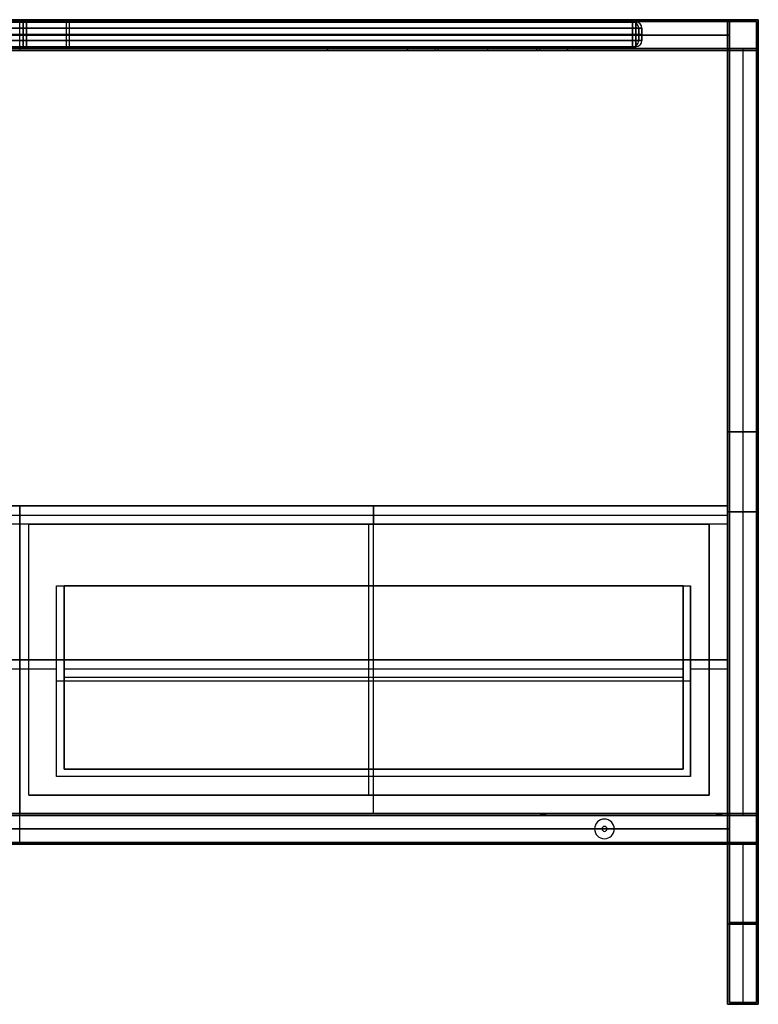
# Model space of a CAD drawing. Header units: millimetres. Extents: x -880 to 320, y -337 to 463.
# Tile 2 of 2: x -280 to 320, y -337 to 463. Entities that reach past the tile are written whole.
import ezdxf

# ---------------------------------------------------------------- set-up
doc = ezdxf.new("R2010")
doc.units = ezdxf.units.MM
doc.header["$MEASUREMENT"] = 0
doc.layers.add('Predefinito', color=7, linetype='Continuous', true_color=0x000000)

# ---------------------------------------------------------------- blocks, each defined once
blk = doc.blocks.new('PIANO MISURA 1000X495 2f')
at = {"layer": 'Predefinito'}
for p, q in [((-495, 20), (-35, 20)), ((-35, 0), (-35, 20)), ((0, 20, -35), (0, 0, -35)), ((0, 0, 35), (0, 20, 35)), ((0, 20, -242.5), (0, 20, -35)), ((0, 20, 35), (0, 20, 242.5)), ((35, 20), (495, 20)), ((35, 0), (35, 20)), ((-500, 5), (-500, 15)), ((-500, 10, 242.5), (-500, 10, -242.5)), ((495, 10, 247.5), (-495, 10, 247.5)), ((-495, 10, -247.5), (495, 10, -247.5)), ((0, 5, 247.5), (0, 15, 247.5)), ((0, 5, -247.5), (0, 15, -247.5)), ((500, 5), (500, 15)), ((500, 10, -242.5), (500, 10, 242.5)), ((-495, 0), (-35, 0)), ((0, 0, -242.5), (0, 0, -35)), ((0, 0, 35), (0, 0, 242.5)), ((35, 0), (495, 0))]:
    blk.add_line(p, q, dxfattribs=at)
for centre, start, end in [((-495, 15, 242.5), 90, 180), ((-495, 15, -242.5), 90, 180), ((-495, 15), 90, 180), ((495, 15, 242.5), 0, 90), ((495, 15, -242.5), 0, 90), ((495, 15), 0, 90), ((-495, 5, 242.5), 180, 270), ((-495, 5, -242.5), 180, 270), ((-495, 5), 180, 270), ((495, 5, 242.5), 270, 0), ((495, 5, -242.5), 270, 0), ((495, 5), 270, 0)]:
    blk.add_arc(centre, 5, start, end, dxfattribs=at)
at = {"layer": 'Predefinito', "extrusion": (1, 0, 0)}
for centre, start, end in [((15, 242.5, -495), 0, 90), ((15, -242.5, -495), 270, 0), ((15, 242.5), 0, 90), ((15, -242.5), 270, 0), ((15, 242.5, 495), 0, 90), ((15, -242.5, 495), 270, 0), ((5, 242.5, -495), 90, 180), ((5, -242.5, -495), 180, 270), ((5, 242.5), 90, 180), ((5, -242.5), 180, 270), ((5, 242.5, 495), 90, 180), ((5, -242.5, 495), 180, 270)]:
    blk.add_arc(centre, 5, start, end, dxfattribs=at)
at = {"layer": 'Predefinito', "extrusion": (-1.01506e-16, 1, -5.07531e-17)}
blk.add_arc((0, 0, 20), 35, 270, 90, dxfattribs=at)
at = {"layer": 'Predefinito', "extrusion": (1.01506e-16, 1, 5.07531e-17)}
blk.add_arc((0, 0, 20), 35, 90, 270, dxfattribs=at)
at = {"layer": 'Predefinito', "extrusion": (0, 1, 0)}
for centre, radius, start, end in [((495, 242.5, 15), 5, 0, 90), ((495, -242.5, 15), 5, 270, 0), ((495, -242.5, 10), 5, 270, 0), ((495, 242.5, 10), 5, 0, 90), ((0, 0, 10), 35, 270, 90), ((0, 0, 10), 35, 90, 270), ((-495, 242.5, 15), 5, 90, 180), ((-495, -242.5, 15), 5, 180, 270), ((-495, -242.5, 10), 5, 180, 270), ((-495, 242.5, 10), 5, 90, 180), ((0, 0), 35, 270, 90), ((0, 0), 35, 90, 270)]:
    blk.add_arc(centre, radius, start, end, dxfattribs=at)
at = {"layer": 'Predefinito', "extrusion": (1.77636e-16, 1, 0)}
for centre, start, end in [((495, 242.5, 5), 0, 90), ((495, -242.5, 5), 270, 0)]:
    blk.add_arc(centre, 5, start, end, dxfattribs=at)
at = {"layer": 'Predefinito', "extrusion": (-1.77636e-16, 1, 0)}
for centre, start, end in [((-495, 242.5, 5), 90, 180), ((-495, -242.5, 5), 180, 270)]:
    blk.add_arc(centre, 5, start, end, dxfattribs=at)
at = {"layer": 'Predefinito'}
for points in [[(495, 20, -242.5), (0, 20, -242.5), (-495, 20, -242.5)], [(-495, 20, -242.5), (-495, 20), (-495, 20, 242.5)], [(-495, 20, 242.5), (0, 20, 242.5), (495, 20, 242.5)], [(495, 20, 242.5), (495, 20), (495, 20, -242.5)], [(-500, 5, -242.5), (-500, 10, -242.5), (-500, 15, -242.5)], [(-500, 15, 242.5), (-500, 10, 242.5), (-500, 5, 242.5)], [(-500, 15, -242.5), (-500, 15), (-500, 15, 242.5)], [(-495, 5, 247.5), (-495, 10, 247.5), (-495, 15, 247.5)], [(-495, 15, 247.5), (0, 15, 247.5), (495, 15, 247.5)], [(-495, 15, -247.5), (-495, 10, -247.5), (-495, 5, -247.5)], [(495, 15, -247.5), (0, 15, -247.5), (-495, 15, -247.5)], [(495, 15, 247.5), (495, 10, 247.5), (495, 5, 247.5)], [(495, 5, -247.5), (495, 10, -247.5), (495, 15, -247.5)], [(500, 5, 242.5), (500, 10, 242.5), (500, 15, 242.5)], [(500, 15, -242.5), (500, 10, -242.5), (500, 5, -242.5)], [(500, 15, 242.5), (500, 15), (500, 15, -242.5)], [(-500, 5, 242.5), (-500, 5), (-500, 5, -242.5)], [(495, 5, 247.5), (0, 5, 247.5), (-495, 5, 247.5)], [(-495, 5, -247.5), (0, 5, -247.5), (495, 5, -247.5)], [(500, 5, -242.5), (500, 5), (500, 5, 242.5)], [(-495, 0, -242.5), (-495, 0), (-495, 0, 242.5)], [(495, 0, -242.5), (0, 0, -242.5), (-495, 0, -242.5)], [(-495, 0, 242.5), (0, 0, 242.5), (495, 0, 242.5)], [(495, 0, 242.5), (495, 0), (495, 0, -242.5)]]:
    blk.add_open_spline(points, degree=2, dxfattribs=at)
blk = doc.blocks.new('CASSETTO 57_5')
at = {"layer": 'Predefinito'}
for p, q in [((0, -250), (0, 0)), ((0, 0), (0, -15, -15)), ((-287.5, -250, -7.5), (-287.5, -7.5, -7.5)), ((-287.5, -7.5, -7.5), (287.5, -7.5, -7.5)), ((287.5, -250, -7.5), (287.5, -7.5, -7.5)), ((0, -214, -15), (0, -15, -15)), ((-257.5, -65, -280), (-251.5, -65, -280)), ((-257.5, -220, -280), (-257.5, -65, -280)), ((-251.5, -214, -277), (-251.5, -65, -277)), ((0, -65, -539), (0, -65, -545)), ((0, -220, -545), (0, -65, -545)), ((0, -214, -539), (0, -65, -539)), ((251.5, -214, -277), (251.5, -65, -277)), ((251.5, -65, -280), (257.5, -65, -280)), ((257.5, -220, -280), (257.5, -65, -280)), ((-287.5, -125, -15), (-287.5, -125)), ((-287.5, -125), (287.5, -125)), ((287.5, -125), (287.5, -125, -15)), ((-287.5, -132.5, -15), (-257.5, -132.5, -15)), ((-251.5, -132.5, -15), (251.5, -132.5, -15)), ((257.5, -132.5, -15), (287.5, -132.5, -15)), ((-257.5, -142.5, -15), (-257.5, -142.5, -545)), ((257.5, -142.5, -545), (-257.5, -142.5, -545)), ((-251.5, -139.5, -539), (-251.5, -139.5, -15)), ((251.5, -139.5, -539), (-251.5, -139.5, -539)), ((251.5, -139.5, -15), (251.5, -139.5, -539)), ((257.5, -142.5, -545), (257.5, -142.5, -15)), ((-251.5, -214, -277), (251.5, -214, -277)), ((0, -214, -539), (0, -214, -15)), ((257.5, -220, -280), (-257.5, -220, -280)), ((0, -250, -15), (0, -220, -15)), ((0, -220, -545), (0, -220, -15)), ((-287.5, -250, -7.5), (287.5, -250, -7.5)), ((0, -250), (0, -250, -15))]:
    blk.add_line(p, q, dxfattribs=at)
for points in [[(-287.5, -250), (-287.5, -125), (-287.5, 0)], [(287.5, 0), (0, 0), (-287.5, 0)], [(-287.5, 0), (-287.5, -7.5, -7.5), (-287.5, -15, -15)], [(287.5, 0), (287.5, -125), (287.5, -250)], [(287.5, -15, -15), (287.5, -7.5, -7.5), (287.5, 0)], [(-287.5, -15, -15), (-287.5, -132.5, -15), (-287.5, -250, -15)], [(287.5, -15, -15), (0, -15, -15), (-287.5, -15, -15)], [(287.5, -250, -15), (287.5, -132.5, -15), (287.5, -15, -15)], [(-257.5, -65, -15), (-254.5, -65, -15), (-251.5, -65, -15)], [(-257.5, -220, -15), (-257.5, -142.5, -15), (-257.5, -65, -15)], [(-257.5, -65, -545), (0, -65, -545), (257.5, -65, -545)], [(-257.5, -65, -15), (-257.5, -65, -280), (-257.5, -65, -545)], [(-257.5, -220, -545), (-257.5, -142.5, -545), (-257.5, -65, -545)], [(-251.5, -65, -539), (-251.5, -139.5, -539), (-251.5, -214, -539)], [(-251.5, -65, -15), (-251.5, -65, -277), (-251.5, -65, -539)], [(-251.5, -214, -15), (-251.5, -139.5, -15), (-251.5, -65, -15)], [(251.5, -65, -539), (0, -65, -539), (-251.5, -65, -539)], [(251.5, -214, -539), (251.5, -139.5, -539), (251.5, -65, -539)], [(251.5, -65, -15), (251.5, -139.5, -15), (251.5, -214, -15)], [(251.5, -65, -539), (251.5, -65, -277), (251.5, -65, -15)], [(251.5, -65, -15), (254.5, -65, -15), (257.5, -65, -15)], [(257.5, -65, -15), (257.5, -142.5, -15), (257.5, -220, -15)], [(257.5, -65, -545), (257.5, -65, -280), (257.5, -65, -15)], [(257.5, -65, -545), (257.5, -142.5, -545), (257.5, -220, -545)], [(-251.5, -214, -539), (-251.5, -214, -277), (-251.5, -214, -15)], [(-251.5, -214, -539), (0, -214, -539), (251.5, -214, -539)], [(251.5, -214, -15), (0, -214, -15), (-251.5, -214, -15)], [(251.5, -214, -539), (251.5, -214, -277), (251.5, -214, -15)], [(257.5, -220, -15), (0, -220, -15), (-257.5, -220, -15)], [(-257.5, -220, -545), (-257.5, -220, -280), (-257.5, -220, -15)], [(257.5, -220, -545), (0, -220, -545), (-257.5, -220, -545)], [(257.5, -220, -545), (257.5, -220, -280), (257.5, -220, -15)], [(-287.5, -250, -15), (0, -250, -15), (287.5, -250, -15)], [(-287.5, -250, -15), (-287.5, -250, -7.5), (-287.5, -250)], [(287.5, -250), (0, -250), (-287.5, -250)], [(287.5, -250), (287.5, -250, -7.5), (287.5, -250, -15)]]:
    blk.add_open_spline(points, degree=2, dxfattribs=at)
blk = doc.blocks.new('SCOCCA STAND 120')
at = {"layer": 'Predefinito'}
for p, q in [((-575, -250, 267.5), (-575, 0, 267.5)), ((-575, 0, 267.5), (575, 0, 267.5)), ((0, -250, 535), (0, 0, 535)), ((0, -250), (0, 0)), ((0, 0), (0, 0, 535)), ((575, -250, 267.5), (575, 0, 267.5)), ((-560, -235, 275), (-560, -15, 275)), ((-560, -15, 275), (-7.5, -15, 275)), ((-283.75, -235, 15), (-283.75, -15, 15)), ((-283.75, -15, 15), (-283.75, -15, 535)), ((-7.5, -15, 275), (-7.5, -235, 275)), ((7.5, -15, 275), (560, -15, 275)), ((7.5, -235, 275), (7.5, -15, 275)), ((283.75, -235, 15), (283.75, -15, 15)), ((283.75, -15, 15), (283.75, -15, 535)), ((560, -235, 275), (560, -15, 275)), ((-575, -125, 535), (-560, -125, 535)), ((-575, -125), (-575, -125, 535)), ((575, -125), (-575, -125)), ((-560, -125, 15), (-560, -125, 535)), ((-7.5, -125, 15), (-560, -125, 15)), ((-7.5, -125, 535), (7.5, -125, 535)), ((-7.5, -125, 15), (-7.5, -125, 535)), ((560, -125, 15), (7.5, -125, 15)), ((7.5, -125, 15), (7.5, -125, 535)), ((560, -125, 535), (575, -125, 535)), ((560, -125, 535), (560, -125, 15)), ((575, -125, 535), (575, -125)), ((-560, -235, 275), (-7.5, -235, 275)), ((-283.75, -235, 15), (-283.75, -235, 535)), ((7.5, -235, 275), (560, -235, 275)), ((283.75, -235, 15), (283.75, -235, 535)), ((-575, -250, 267.5), (575, -250, 267.5)), ((0, -250), (0, -250, 535))]:
    blk.add_line(p, q, dxfattribs=at)
for points in [[(575, 0, 535), (0, 0, 535), (-575, 0, 535)], [(-575, 0, 535), (-575, -125, 535), (-575, -250, 535)], [(-575, 0, 535), (-575, 0, 267.5), (-575, 0)], [(-575, 0), (-575, -125), (-575, -250)], [(-575, 0), (0, 0), (575, 0)], [(575, -250, 535), (575, -125, 535), (575, 0, 535)], [(575, 0), (575, -125), (575, -250)], [(575, 0), (575, 0, 267.5), (575, 0, 535)], [(-560, -15, 535), (-283.75, -15, 535), (-7.5, -15, 535)], [(-560, -235, 535), (-560, -125, 535), (-560, -15, 535)], [(-560, -15, 535), (-560, -15, 275), (-560, -15, 15)], [(-560, -15, 15), (-560, -125, 15), (-560, -235, 15)], [(-560, -15, 15), (-283.75, -15, 15), (-7.5, -15, 15)], [(-7.5, -15, 535), (-7.5, -125, 535), (-7.5, -235, 535)], [(-7.5, -15, 15), (-7.5, -125, 15), (-7.5, -235, 15)], [(-7.5, -15, 535), (-7.5, -15, 275), (-7.5, -15, 15)], [(7.5, -15, 15), (283.75, -15, 15), (560, -15, 15)], [(7.5, -235, 15), (7.5, -125, 15), (7.5, -15, 15)], [(7.5, -15, 535), (283.75, -15, 535), (560, -15, 535)], [(7.5, -15, 15), (7.5, -15, 275), (7.5, -15, 535)], [(7.5, -235, 535), (7.5, -125, 535), (7.5, -15, 535)], [(560, -15, 15), (560, -125, 15), (560, -235, 15)], [(560, -15, 535), (560, -15, 275), (560, -15, 15)], [(560, -15, 535), (560, -125, 535), (560, -235, 535)], [(-7.5, -235, 535), (-283.75, -235, 535), (-560, -235, 535)], [(-560, -235, 15), (-560, -235, 275), (-560, -235, 535)], [(-7.5, -235, 15), (-283.75, -235, 15), (-560, -235, 15)], [(-7.5, -235, 535), (-7.5, -235, 275), (-7.5, -235, 15)], [(560, -235, 15), (283.75, -235, 15), (7.5, -235, 15)], [(7.5, -235, 15), (7.5, -235, 275), (7.5, -235, 535)], [(7.5, -235, 535), (283.75, -235, 535), (560, -235, 535)], [(560, -235, 535), (560, -235, 275), (560, -235, 15)], [(-575, -250, 535), (0, -250, 535), (575, -250, 535)], [(-575, -250), (-575, -250, 267.5), (-575, -250, 535)], [(575, -250), (0, -250), (-575, -250)], [(575, -250, 535), (575, -250, 267.5), (575, -250)]]:
    blk.add_open_spline(points, degree=2, dxfattribs=at)
blk = doc.blocks.new('assieme CASSETTONE 120')
at = {"layer": 'Predefinito'}
for name, p in [('CASSETTO 57_5', (-287.5, 0, 550)), ('SCOCCA STAND 120', (0, 0)), ('CASSETTO 57_5', (287.5, 0, 645.03))]:
    blk.add_blockref(name, p, dxfattribs=at)
blk = doc.blocks.new('struttura STAND 120')
at = {"layer": 'Predefinito'}
for p, q in [((600, 775, 275), (600, 800, 275)), ((600, 775, -275), (600, 800, -275)), ((600, 800, 275), (600, 800, 250)), ((600, 800, -250), (600, 800, -275)), ((600, 778, -250), (600, 800, -250)), ((600, 776.5, 273.5), (600, 798.5, 273.5)), ((600, 776.5, -273.5), (600, 798.5, -273.5)), ((600, 798.5, 273.5), (600, 798.5, 251.5)), ((600, 798.5, -251.5), (600, 798.5, -273.5)), ((1175, 800), (1200, 800)), ((1175, 800), (1175, 775)), ((1176.5, 798.5), (1198.5, 798.5)), ((1176.5, 798.5), (1176.5, 776.5)), ((1198.5, 798.5), (1198.5, 776.5)), ((1200, 800), (1200, 775)), ((23.5, 787.5, -251.5), (1176.5, 787.5, -251.5)), ((1176.5, 787.5, 251.5), (23.5, 787.5, 251.5)), ((25, 787.5, -250), (1175, 787.5, -250)), ((1175, 787.5, 250), (25, 787.5, 250)), ((1175, 787.5, -250), (1175, 787.5, 250)), ((1176.5, 787.5, -251.5), (1176.5, 787.5, 251.5)), ((23.5, 776.5, -262.5), (1176.5, 776.5, -262.5)), ((23.5, 776.5, 262.5), (1176.5, 776.5, 262.5)), ((350, 778, 237.5), (850, 778, 237.5)), ((350, 778, -237.5), (850, 778, -237.5)), ((850, 776.5, 225), (350, 776.5, 225)), ((350, 776.5, -225), (850, 776.5, -225)), ((600, 775, 225), (600, 778, 225)), ((600, 778, 250), (600, 778, 225)), ((600, 775, -225), (600, 778, -225)), ((600, 778, -225), (600, 778, -250)), ((850, 778, 237.5), (850, 775, 237.5)), ((850, 778, -237.5), (850, 775, -237.5)), ((850, 776.5, 225), (850, 776.5, 250)), ((850, 776.5, -250), (850, 776.5, -225)), ((915, 778, 237.5), (915, 775, 237.5)), ((915, 778, 237.5), (1045, 778, 237.5)), ((915, 778, -237.5), (915, 775, -237.5)), ((915, 778, -237.5), (1045, 778, -237.5)), ((915, 776.5, 250), (915, 776.5, 225)), ((915, 776.5, 225), (1045, 776.5, 225)), ((1045, 776.5, -225), (915, 776.5, -225)), ((915, 776.5, -225), (915, 776.5, -250)), ((937.5, 775, 243), (937.5, 778, 243)), ((937.5, 775, -243), (937.5, 778, -243)), ((940, 775, 245.5), (940, 778, 245.5)), ((940, 775, -240.5), (940, 778, -240.5)), ((940, 776.5, 240.5), (1020, 776.5, 240.5)), ((1020, 776.5, 245.5), (940, 776.5, 245.5)), ((940, 776.5, -245.5), (1020, 776.5, -245.5)), ((1020, 776.5, -240.5), (940, 776.5, -240.5)), ((980, 778, 225), (980, 775, 225)), ((980, 778, 225), (980, 778, 240.5)), ((980, 778, 245.5), (980, 778, 250)), ((980, 778, -225), (980, 775, -225)), ((980, 778, -250), (980, 778, -245.5)), ((980, 778, -240.5), (980, 778, -225)), ((980, 778, 240.5), (980, 775, 240.5)), ((980, 778, 245.5), (980, 775, 245.5)), ((980, 778, -245.5), (980, 775, -245.5)), ((980, 778, -240.5), (980, 775, -240.5)), ((1020, 775, 240.5), (1020, 778, 240.5)), ((1020, 778, 245.5), (1020, 775, 245.5)), ((1020, 775, -245.5), (1020, 778, -245.5)), ((1020, 778, -240.5), (1020, 775, -240.5)), ((1022.5, 775, 243), (1022.5, 778, 243)), ((1022.5, 775, -243), (1022.5, 778, -243)), ((1045, 778, 237.5), (1045, 775, 237.5)), ((1045, 778, -237.5), (1045, 775, -237.5)), ((1045, 776.5, 225), (1045, 776.5, 250)), ((1045, 776.5, -250), (1045, 776.5, -225)), ((1176.5, 776.5, -262.5), (1176.5, 153.5, -262.5)), ((1176.5, 776.5), (1198.5, 776.5)), ((1187.5, 776.5, 251.5), (1187.5, 153.5, 251.5)), ((1187.5, 776.5, -251.5), (1187.5, 153.5, -251.5)), ((1187.5, 776.5, 251.5), (1187.5, 776.5, -251.5)), ((350, 775, -250), (850, 775, -250)), ((350, 775, 250), (850, 775, 250)), ((600, 775, -225), (600, 775, -275)), ((600, 775, 275), (600, 775, 225)), ((915, 775, -250), (1045, 775, -250)), ((915, 775, 250), (1045, 775, 250)), ((1175, 775, -262.5), (1175, 155, -262.5)), ((1175, 775), (1200, 775)), ((1187.5, 775, 250), (1187.5, 155, 250)), ((1187.5, 775, -250), (1187.5, 155, -250)), ((1187.5, 775, 250), (1187.5, 775, -250)), ((1175, 465, -275), (1175, 465, -250)), ((1175, 465, 250), (1200, 465, 250)), ((1200, 465, -250), (1175, 465, -250)), ((1176.5, 465, -273.5), (1176.5, 465, -251.5)), ((1176.5, 465, 251.5), (1198.5, 465, 251.5)), ((1198.5, 465, -251.5), (1176.5, 465, -251.5)), ((1198.5, 400, 273.5), (1176.5, 400, 273.5)), ((1176.5, 400, -273.5), (1198.5, 400, -273.5)), ((1198.5, 400, -273.5), (1198.5, 400, -251.5)), ((1198.5, 400, 251.5), (1198.5, 400, 273.5)), ((1200, 400, 275), (1175, 400, 275)), ((1175, 400, -275), (1200, 400, -275)), ((1200, 400, -275), (1200, 400, -250)), ((1200, 400, 250), (1200, 400, 275)), ((1175, 387.5, 250), (1175, 387.5, 275)), ((1176.5, 389, 251.5), (1176.5, 389, 273.5)), ((177, 155, -262.5), (1023, 155, -262.5)), ((177, 153.5, -262.5), (1023, 153.5, -262.5)), ((600, 130, -275), (600, 155, -275)), ((600, 155, 175), (600, 155, 150)), ((600, 130, 175), (600, 155, 175)), ((600, 130, 150), (600, 155, 150)), ((600, 130, -250), (600, 155, -250)), ((600, 155, -250), (600, 155, -275)), ((600, 131.5, -273.5), (600, 153.5, -273.5)), ((600, 153.5, 173.5), (600, 153.5, 151.5)), ((1023, 155, -262.5), (1023, 153.5, -262.5)), ((1025, 153.5, -260.5), (1025, 155, -260.5)), ((1025, 155, -264.5), (1025, 153.5, -264.5)), ((1027, 155, -262.5), (1175, 155, -262.5)), ((1027, 155, -262.5), (1027, 153.5, -262.5)), ((1027, 153.5, -262.5), (1176.5, 153.5, -262.5)), ((1166, 155, 162.5), (1166, 153.5, 162.5)), ((1168, 153.5, 164.5), (1168, 155, 164.5)), ((1168, 155, 160.5), (1168, 153.5, 160.5)), ((1170, 155, 162.5), (1170, 153.5, 162.5)), ((1175, 155), (1200, 155)), ((1175, 155, -50), (1175, 130, -50)), ((1175, 155, 225), (1175, 130, 225)), ((1176.5, 153.5), (1198.5, 153.5)), ((1176.5, 153.5, -50), (1176.5, 131.5, -50)), ((1176.5, 153.5, 223.5), (1176.5, 131.5, 223.5)), ((1198.5, 153.5), (1198.5, 131.5)), ((1200, 155), (1200, 130)), ((1075, 150.5, -251.5), (1075, 150.5, -250)), ((1075, 144.5, -275), (1075, 144.5, -273.5)), ((1176.5, 142.5, 173.5), (23.5, 142.5, 173.5)), ((23.5, 142.5, 151.5), (1176.5, 142.5, 151.5)), ((1175, 142.5, 175), (25, 142.5, 175)), ((25, 142.5, 150), (1175, 142.5, 150)), ((1067, 142.5, -250), (133, 142.5, -250)), ((1067, 142.5, -251.5), (133, 142.5, -251.5)), ((1067, 142.5, -251.5), (1067, 142.5, -250)), ((1073, 142.5, -275), (1073, 142.5, -273.5)), ((1075, 140.5, -275), (1075, 140.5, -273.5)), ((1077, 142.5, -273.5), (1077, 142.5, -275)), ((1083, 142.5, -250), (1083, 142.5, -251.5)), ((1175, 142.5, -250), (1083, 142.5, -250)), ((1176.5, 142.5, -251.5), (1083, 142.5, -251.5)), ((1175, 142.5, -250), (1175, 142.5, 150)), ((1176.5, 142.5, -251.5), (1176.5, 142.5, 151.5)), ((180, 131.5, -262.5), (1020, 131.5, -262.5)), ((180, 130, -262.5), (1020, 130, -262.5)), ((600, 131.5, 151.5), (600, 131.5, 173.5)), ((600, 130, 150), (600, 130, 175)), ((600, 130, -275), (600, 130, -250)), ((1020, 131.5, -262.5), (1020, 130, -262.5)), ((1025, 130, -257.5), (1025, 131.5, -257.5)), ((1025, 131.5, -267.5), (1025, 130, -267.5)), ((1030, 131.5, -262.5), (1176.5, 131.5, -262.5)), ((1030, 131.5, -262.5), (1030, 130, -262.5)), ((1030, 130, -262.5), (1175, 130, -262.5)), ((1075, 134.5, -251.5), (1075, 134.5, -250)), ((1163, 131.5, 162.5), (1163, 130, 162.5)), ((1168, 130, 167.5), (1168, 131.5, 167.5)), ((1168, 131.5, 157.5), (1168, 130, 157.5)), ((1173, 131.5, 162.5), (1173, 130, 162.5)), ((1175, 130), (1200, 130)), ((1175, 130, -262.5), (1175, 0, -262.5)), ((1176.5, 131.5), (1198.5, 131.5)), ((1176.5, 131.5, -262.5), (1176.5, 1.5, -262.5)), ((1187.5, 131.5, 251.5), (1187.5, 1.5, 251.5)), ((1187.5, 131.5, -251.5), (1187.5, 1.5, -251.5)), ((1187.5, 130, 250), (1187.5, 0, 250)), ((1187.5, 130, -250), (1187.5, 0, -250)), ((1175, 65, -275), (1175, 65, -250)), ((1175, 65, 250), (1200, 65, 250)), ((1200, 65, -250), (1175, 65, -250)), ((1176.5, 66.5, -273.5), (1176.5, 66.5, -251.5)), ((1176.5, 66.5, 251.5), (1198.5, 66.5, 251.5)), ((1198.5, 66.5, -251.5), (1176.5, 66.5, -251.5)), ((1175, 0, 262.5), (1183.5, 0, 262.5)), ((1175, 0, -262.5), (1183.5, 0, -262.5)), ((1176.5, 1.5, 262.5), (1183.5, 1.5, 262.5)), ((1176.5, 1.5, -262.5), (1183.5, 1.5, -262.5)), ((1183.5, 1.5, -262.5), (1183.5, 0, -262.5)), ((1183.5, 1.5, 262.5), (1183.5, 0, 262.5)), ((1187.5, 0, -258.5), (1187.5, 1.5, -258.5)), ((1187.5, 1.5, -266.5), (1187.5, 0, -266.5)), ((1187.5, 0, 266.5), (1187.5, 1.5, 266.5)), ((1187.5, 1.5, 258.5), (1187.5, 0, 258.5)), ((1187.5, 1.5, 273.5), (1187.5, 1.5, 266.5)), ((1187.5, 1.5, 258.5), (1187.5, 1.5, 251.5)), ((1187.5, 1.5, -251.5), (1187.5, 1.5, -258.5)), ((1187.5, 1.5, -266.5), (1187.5, 1.5, -273.5)), ((1187.5, 0, 275), (1187.5, 0, 266.5)), ((1187.5, 0, 258.5), (1187.5, 0, 250)), ((1187.5, 0, -250), (1187.5, 0, -258.5)), ((1187.5, 0, -266.5), (1187.5, 0, -275)), ((1191.5, 1.5, 262.5), (1198.5, 1.5, 262.5)), ((1191.5, 1.5, -262.5), (1198.5, 1.5, -262.5)), ((1191.5, 1.5, 262.5), (1191.5, 0, 262.5)), ((1191.5, 1.5, -262.5), (1191.5, 0, -262.5)), ((1191.5, 0, 262.5), (1200, 0, 262.5)), ((1191.5, 0, -262.5), (1200, 0, -262.5))]:
    blk.add_line(p, q, dxfattribs=at)
at = {"layer": 'Predefinito', "extrusion": (0, 1, 0)}
for centre, radius, start, end in [((-940, 243, 778), 2.5, 270, 90), ((-940, -243, 778), 2.5, 270, 90), ((-940, 243, 776.5), 2.5, 270, 90), ((-940, -243, 776.5), 2.5, 270, 90), ((-1020, 243, 778), 2.5, 90, 270), ((-1020, -243, 778), 2.5, 90, 270), ((-1020, 243, 776.5), 2.5, 90, 270), ((-1020, -243, 776.5), 2.5, 90, 270), ((-940, 243, 775), 2.5, 270, 90), ((-940, -243, 775), 2.5, 270, 90), ((-1020, 243, 775), 2.5, 90, 270), ((-1020, -243, 775), 2.5, 90, 270), ((-1025, -262.5, 155), 2, 270, 90), ((-1025, -262.5, 154.25), 2, 270, 90), ((-1025, -262.5, 155), 2, 90, 270), ((-1025, -262.5, 154.25), 2, 90, 270), ((-1168, 162.5, 155), 2, 270, 90), ((-1168, 162.5, 154.25), 2, 270, 90), ((-1168, 162.5, 155), 2, 90, 270), ((-1168, 162.5, 154.25), 2, 90, 270), ((-1025, -262.5, 131.5), 5, 270, 90), ((-1025, -262.5, 130.75), 5, 270, 90), ((-1025, -262.5, 130), 5, 270, 90), ((-1025, -262.5, 131.5), 5, 90, 270), ((-1025, -262.5, 130.75), 5, 90, 270), ((-1025, -262.5, 130), 5, 90, 270), ((-1168, 162.5, 131.5), 5, 270, 90), ((-1168, 162.5, 130.75), 5, 270, 90), ((-1168, 162.5, 130), 5, 270, 90), ((-1168, 162.5, 131.5), 5, 90, 270), ((-1168, 162.5, 130.75), 5, 90, 270), ((-1168, 162.5, 130), 5, 90, 270), ((-1187.5, -262.5, 0.75), 4, 270, 90), ((-1187.5, 262.5, 0.75), 4, 270, 90), ((-1187.5, 262.5, 0.75), 4, 90, 270), ((-1187.5, -262.5, 0.75), 4, 90, 270)]:
    blk.add_arc(centre, radius, start, end, dxfattribs=at)
at = {"layer": 'Predefinito', "extrusion": (0, 1, -7.10543e-15)}
for centre in [(-1025, -262.5, 153.5), (-1168, 162.5, 153.5)]:
    blk.add_arc(centre, 2, 270, 90, dxfattribs=at)
at = {"layer": 'Predefinito', "extrusion": (0, 1, 7.10543e-15)}
for centre in [(-1025, -262.5, 153.5), (-1168, 162.5, 153.5)]:
    blk.add_arc(centre, 2, 90, 270, dxfattribs=at)
at = {"layer": 'Predefinito'}
for centre, radius, start, end in [((1075, 142.5, -251.5), 8, 0, 180), ((1075, 142.5, -250), 8, 0, 180), ((1075, 142.5, -250.75), 8, 0, 180), ((1075, 142.5, -275), 2, 0, 180), ((1075, 142.5, -273.5), 2, 0, 180), ((1075, 142.5, -274.25), 2, 0, 180), ((1075, 142.5, -251.5), 8, 180, 0), ((1075, 142.5, -250), 8, 180, 0), ((1075, 142.5, -250.75), 8, 180, 0), ((1075, 142.5, -275), 2, 180, 0), ((1075, 142.5, -273.5), 2, 180, 0), ((1075, 142.5, -274.25), 2, 180, 0)]:
    blk.add_arc(centre, radius, start, end, dxfattribs=at)
at = {"layer": 'Predefinito', "extrusion": (0, 1, 2.77556e-17)}
for centre in [(-1187.5, -262.5, 1.5), (-1187.5, 262.5, 1.5)]:
    blk.add_arc(centre, 4, 270, 90, dxfattribs=at)
at = {"layer": 'Predefinito', "extrusion": (-1.38778e-17, 1, -3.85186e-34)}
for centre in [(-1187.5, -262.5), (-1187.5, 262.5)]:
    blk.add_arc(centre, 4, 270, 90, dxfattribs=at)
at = {"layer": 'Predefinito', "extrusion": (0, 1, -2.77556e-17)}
for centre in [(-1187.5, 262.5, 1.5), (-1187.5, -262.5, 1.5)]:
    blk.add_arc(centre, 4, 90, 270, dxfattribs=at)
at = {"layer": 'Predefinito', "extrusion": (1.38778e-17, 1, 3.85186e-34)}
for centre in [(-1187.5, 262.5), (-1187.5, -262.5)]:
    blk.add_arc(centre, 4, 90, 270, dxfattribs=at)
at = {"layer": 'Predefinito'}
for points in [[(1200, 800, -275), (600, 800, -275), (0, 800, -275)], [(1175, 800, -250), (600, 800, -250), (25, 800, -250)], [(0, 800, 275), (600, 800, 275), (1200, 800, 275)], [(1.5, 798.5, 273.5), (600, 798.5, 273.5), (1198.5, 798.5, 273.5)], [(1198.5, 798.5, -273.5), (600, 798.5, -273.5), (1.5, 798.5, -273.5)], [(23.5, 798.5, 251.5), (600, 798.5, 251.5), (1176.5, 798.5, 251.5)], [(1176.5, 798.5, -251.5), (600, 798.5, -251.5), (23.5, 798.5, -251.5)], [(25, 800, 250), (600, 800, 250), (1175, 800, 250)], [(1175, 800, 250), (1175, 800), (1175, 800, -250)], [(1175, 775, -250), (1175, 787.5, -250), (1175, 800, -250)], [(1175, 800, 250), (1175, 787.5, 250), (1175, 775, 250)], [(1176.5, 798.5, 251.5), (1176.5, 798.5), (1176.5, 798.5, -251.5)], [(1176.5, 776.5, -251.5), (1176.5, 787.5, -251.5), (1176.5, 798.5, -251.5)], [(1176.5, 798.5, 251.5), (1176.5, 787.5, 251.5), (1176.5, 776.5, 251.5)], [(1198.5, 798.5, 273.5), (1198.5, 400, 273.5), (1198.5, 1.5, 273.5)], [(1198.5, 1.5, -273.5), (1198.5, 400, -273.5), (1198.5, 798.5, -273.5)], [(1198.5, 798.5, -273.5), (1198.5, 798.5), (1198.5, 798.5, 273.5)], [(1200, 800, 275), (1200, 400, 275), (1200, 0, 275)], [(1200, 0, -275), (1200, 400, -275), (1200, 800, -275)], [(1200, 800, -275), (1200, 800), (1200, 800, 275)], [(1176.5, 776.5, 273.5), (600, 776.5, 273.5), (23.5, 776.5, 273.5)], [(23.5, 776.5, -273.5), (600, 776.5, -273.5), (1176.5, 776.5, -273.5)], [(23.5, 776.5, -251.5), (600, 776.5, -251.5), (1176.5, 776.5, -251.5)], [(1176.5, 776.5, 251.5), (600, 776.5, 251.5), (23.5, 776.5, 251.5)], [(350, 778, -250), (600, 778, -250), (850, 778, -250)], [(850, 778, 250), (600, 778, 250), (350, 778, 250)], [(350, 778, 225), (600, 778, 225), (850, 778, 225)], [(850, 778, -225), (600, 778, -225), (350, 778, -225)], [(850, 778, -250), (850, 776.5, -250), (850, 775, -250)], [(850, 775, 250), (850, 776.5, 250), (850, 778, 250)], [(850, 778, 225), (850, 776.5, 225), (850, 775, 225)], [(850, 778, 225), (850, 778, 237.5), (850, 778, 250)], [(850, 775, -225), (850, 776.5, -225), (850, 778, -225)], [(850, 778, -250), (850, 778, -237.5), (850, 778, -225)], [(915, 775, -250), (915, 776.5, -250), (915, 778, -250)], [(915, 778, -250), (980, 778, -250), (1045, 778, -250)], [(1045, 778, 250), (980, 778, 250), (915, 778, 250)], [(915, 778, 250), (915, 776.5, 250), (915, 775, 250)], [(915, 778, 250), (915, 778, 237.5), (915, 778, 225)], [(915, 778, 225), (915, 776.5, 225), (915, 775, 225)], [(915, 778, 225), (980, 778, 225), (1045, 778, 225)], [(1045, 778, -225), (980, 778, -225), (915, 778, -225)], [(915, 778, -225), (915, 776.5, -225), (915, 775, -225)], [(915, 778, -225), (915, 778, -237.5), (915, 778, -250)], [(1020, 778, 245.5), (980, 778, 245.5), (940, 778, 245.5)], [(940, 778, 240.5), (980, 778, 240.5), (1020, 778, 240.5)], [(1020, 778, -240.5), (980, 778, -240.5), (940, 778, -240.5)], [(940, 778, -245.5), (980, 778, -245.5), (1020, 778, -245.5)], [(940, 775, 240.5), (940, 776.5, 240.5), (940, 778, 240.5)], [(940, 775, -245.5), (940, 776.5, -245.5), (940, 778, -245.5)], [(1045, 778, -250), (1045, 776.5, -250), (1045, 775, -250)], [(1045, 775, 250), (1045, 776.5, 250), (1045, 778, 250)], [(1045, 778, 225), (1045, 776.5, 225), (1045, 775, 225)], [(1045, 778, 225), (1045, 778, 237.5), (1045, 778, 250)], [(1045, 778, -250), (1045, 778, -237.5), (1045, 778, -225)], [(1045, 778, -225), (1045, 776.5, -225), (1045, 775, -225)], [(1176.5, 1.5, 273.5), (1176.5, 389, 273.5), (1176.5, 776.5, 273.5)], [(1176.5, 776.5, -273.5), (1176.5, 465, -273.5), (1176.5, 153.5, -273.5)], [(1176.5, 776.5, -273.5), (1176.5, 776.5, -262.5), (1176.5, 776.5, -251.5)], [(1176.5, 776.5, 251.5), (1176.5, 776.5, 262.5), (1176.5, 776.5, 273.5)], [(1176.5, 776.5, -251.5), (1176.5, 465, -251.5), (1176.5, 153.5, -251.5)], [(1176.5, 153.5, 251.5), (1176.5, 465, 251.5), (1176.5, 776.5, 251.5)], [(1176.5, 776.5, 251.5), (1187.5, 776.5, 251.5), (1198.5, 776.5, 251.5)], [(1198.5, 776.5, -251.5), (1187.5, 776.5, -251.5), (1176.5, 776.5, -251.5)], [(1176.5, 776.5, 251.5), (1176.5, 776.5), (1176.5, 776.5, -251.5)], [(1198.5, 776.5, 251.5), (1198.5, 465, 251.5), (1198.5, 153.5, 251.5)], [(1198.5, 153.5, -251.5), (1198.5, 465, -251.5), (1198.5, 776.5, -251.5)], [(1198.5, 776.5, -251.5), (1198.5, 776.5), (1198.5, 776.5, 251.5)], [(1175, 775, 275), (600, 775, 275), (25, 775, 275)], [(25, 775, -275), (600, 775, -275), (1175, 775, -275)], [(850, 775, -225), (600, 775, -225), (350, 775, -225)], [(350, 775, 225), (600, 775, 225), (850, 775, 225)], [(850, 775, -250), (882.5, 775, -250), (915, 775, -250)], [(850, 775, -250), (850, 775, -237.5), (850, 775, -225)], [(915, 775, 250), (882.5, 775, 250), (850, 775, 250)], [(850, 775, 225), (850, 775, 237.5), (850, 775, 250)], [(1045, 775, -225), (980, 775, -225), (915, 775, -225)], [(915, 775, -225), (915, 775, -237.5), (915, 775, -250)], [(915, 775, 250), (915, 775, 237.5), (915, 775, 225)], [(915, 775, 225), (980, 775, 225), (1045, 775, 225)], [(1020, 775, -245.5), (980, 775, -245.5), (940, 775, -245.5)], [(940, 775, -240.5), (980, 775, -240.5), (1020, 775, -240.5)], [(1020, 775, 240.5), (980, 775, 240.5), (940, 775, 240.5)], [(940, 775, 245.5), (980, 775, 245.5), (1020, 775, 245.5)], [(1045, 775, -250), (1110, 775, -250), (1175, 775, -250)], [(1045, 775, -250), (1045, 775, -237.5), (1045, 775, -225)], [(1175, 775, 250), (1110, 775, 250), (1045, 775, 250)], [(1045, 775, 225), (1045, 775, 237.5), (1045, 775, 250)], [(1175, 0, 275), (1175, 387.5, 275), (1175, 775, 275)], [(1175, 775, -275), (1175, 465, -275), (1175, 155, -275)], [(1175, 775, -275), (1175, 775, -262.5), (1175, 775, -250)], [(1175, 775, 250), (1175, 775, 262.5), (1175, 775, 275)], [(1175, 155, 250), (1175, 465, 250), (1175, 775, 250)], [(1175, 775, 250), (1187.5, 775, 250), (1200, 775, 250)], [(1200, 775, -250), (1187.5, 775, -250), (1175, 775, -250)], [(1175, 775, -250), (1175, 465, -250), (1175, 155, -250)], [(1175, 775, 250), (1175, 775), (1175, 775, -250)], [(1200, 775, 250), (1200, 465, 250), (1200, 155, 250)], [(1200, 155, -250), (1200, 465, -250), (1200, 775, -250)], [(1200, 775, -250), (1200, 775), (1200, 775, 250)], [(1176.5, 153.5, -273.5), (600, 153.5, -273.5), (23.5, 153.5, -273.5)], [(23.5, 153.5, 151.5), (600, 153.5, 151.5), (1176.5, 153.5, 151.5)], [(1176.5, 153.5, 173.5), (600, 153.5, 173.5), (23.5, 153.5, 173.5)], [(1176.5, 153.5, -251.5), (600, 153.5, -251.5), (23.5, 153.5, -251.5)], [(1175, 155, -275), (600, 155, -275), (25, 155, -275)], [(1175, 155, 175), (600, 155, 175), (25, 155, 175)], [(25, 155, 150), (600, 155, 150), (1175, 155, 150)], [(25, 155, -250), (600, 155, -250), (1175, 155, -250)], [(1175, 155, 250), (1175, 155, 212.5), (1175, 155, 175)], [(1200, 155, 250), (1187.5, 155, 250), (1175, 155, 250)], [(1175, 155, -250), (1187.5, 155, -250), (1200, 155, -250)], [(1175, 155, 150), (1175, 155, -50), (1175, 155, -250)], [(1175, 155, -250), (1175, 142.5, -250), (1175, 130, -250)], [(1175, 155, -275), (1175, 155, -262.5), (1175, 155, -250)], [(1175, 155, 150), (1175, 142.5, 150), (1175, 130, 150)], [(1175, 130, 175), (1175, 142.5, 175), (1175, 155, 175)], [(1176.5, 153.5, 151.5), (1176.5, 153.5, -50), (1176.5, 153.5, -251.5)], [(1176.5, 153.5, -251.5), (1187.5, 153.5, -251.5), (1198.5, 153.5, -251.5)], [(1198.5, 153.5, 251.5), (1187.5, 153.5, 251.5), (1176.5, 153.5, 251.5)], [(1176.5, 153.5, 251.5), (1176.5, 153.5, 212.5), (1176.5, 153.5, 173.5)], [(1176.5, 153.5, 173.5), (1176.5, 142.5, 173.5), (1176.5, 131.5, 173.5)], [(1176.5, 131.5, 151.5), (1176.5, 142.5, 151.5), (1176.5, 153.5, 151.5)], [(1176.5, 153.5, -273.5), (1176.5, 153.5, -262.5), (1176.5, 153.5, -251.5)], [(1176.5, 131.5, -251.5), (1176.5, 142.5, -251.5), (1176.5, 153.5, -251.5)], [(1198.5, 153.5, -251.5), (1198.5, 153.5), (1198.5, 153.5, 251.5)], [(1200, 155, -250), (1200, 155), (1200, 155, 250)], [(23.5, 131.5, -273.5), (600, 131.5, -273.5), (1176.5, 131.5, -273.5)], [(23.5, 131.5, 173.5), (600, 131.5, 173.5), (1176.5, 131.5, 173.5)], [(1176.5, 131.5, 151.5), (600, 131.5, 151.5), (23.5, 131.5, 151.5)], [(23.5, 131.5, -251.5), (600, 131.5, -251.5), (1176.5, 131.5, -251.5)], [(25, 130, -275), (600, 130, -275), (1175, 130, -275)], [(1175, 130, 150), (600, 130, 150), (25, 130, 150)], [(25, 130, 175), (600, 130, 175), (1175, 130, 175)], [(1175, 130, -250), (600, 130, -250), (25, 130, -250)], [(1175, 130, -275), (1175, 65, -275), (1175, 0, -275)], [(1175, 130, -250), (1175, 130, -50), (1175, 130, 150)], [(1200, 130, -250), (1187.5, 130, -250), (1175, 130, -250)], [(1175, 130, 250), (1187.5, 130, 250), (1200, 130, 250)], [(1175, 130, 175), (1175, 130, 212.5), (1175, 130, 250)], [(1175, 130, -250), (1175, 130, -262.5), (1175, 130, -275)], [(1175, 130, -250), (1175, 65, -250), (1175, 0, -250)], [(1175, 0, 250), (1175, 65, 250), (1175, 130, 250)], [(1176.5, 131.5, -273.5), (1176.5, 66.5, -273.5), (1176.5, 1.5, -273.5)], [(1176.5, 131.5, 173.5), (1176.5, 131.5, 212.5), (1176.5, 131.5, 251.5)], [(1176.5, 131.5, 251.5), (1187.5, 131.5, 251.5), (1198.5, 131.5, 251.5)], [(1198.5, 131.5, -251.5), (1187.5, 131.5, -251.5), (1176.5, 131.5, -251.5)], [(1176.5, 131.5, -251.5), (1176.5, 131.5, -50), (1176.5, 131.5, 151.5)], [(1176.5, 131.5, -251.5), (1176.5, 131.5, -262.5), (1176.5, 131.5, -273.5)], [(1176.5, 131.5, -251.5), (1176.5, 66.5, -251.5), (1176.5, 1.5, -251.5)], [(1176.5, 1.5, 251.5), (1176.5, 66.5, 251.5), (1176.5, 131.5, 251.5)], [(1198.5, 131.5, 251.5), (1198.5, 131.5), (1198.5, 131.5, -251.5)], [(1198.5, 131.5, 251.5), (1198.5, 66.5, 251.5), (1198.5, 1.5, 251.5)], [(1198.5, 1.5, -251.5), (1198.5, 66.5, -251.5), (1198.5, 131.5, -251.5)], [(1200, 130, 250), (1200, 130), (1200, 130, -250)], [(1200, 130, 250), (1200, 65, 250), (1200, 0, 250)], [(1200, 0, -250), (1200, 65, -250), (1200, 130, -250)], [(1200, 0, 275), (1187.5, 0, 275), (1175, 0, 275)], [(1175, 0, -275), (1187.5, 0, -275), (1200, 0, -275)], [(1175, 0, -250), (1175, 0, -262.5), (1175, 0, -275)], [(1175, 0, 275), (1175, 0, 262.5), (1175, 0, 250)], [(1200, 0, 250), (1187.5, 0, 250), (1175, 0, 250)], [(1175, 0, -250), (1187.5, 0, -250), (1200, 0, -250)], [(1198.5, 1.5, 273.5), (1187.5, 1.5, 273.5), (1176.5, 1.5, 273.5)], [(1176.5, 1.5, -273.5), (1187.5, 1.5, -273.5), (1198.5, 1.5, -273.5)], [(1176.5, 1.5, -251.5), (1176.5, 1.5, -262.5), (1176.5, 1.5, -273.5)], [(1176.5, 1.5, 273.5), (1176.5, 1.5, 262.5), (1176.5, 1.5, 251.5)], [(1198.5, 1.5, 251.5), (1187.5, 1.5, 251.5), (1176.5, 1.5, 251.5)], [(1176.5, 1.5, -251.5), (1187.5, 1.5, -251.5), (1198.5, 1.5, -251.5)], [(1198.5, 1.5, 251.5), (1198.5, 1.5, 262.5), (1198.5, 1.5, 273.5)], [(1198.5, 1.5, -273.5), (1198.5, 1.5, -262.5), (1198.5, 1.5, -251.5)], [(1200, 0, 250), (1200, 0, 262.5), (1200, 0, 275)], [(1200, 0, -275), (1200, 0, -262.5), (1200, 0, -250)]]:
    blk.add_open_spline(points, degree=2, dxfattribs=at)
blk = doc.blocks.new('PIANO MISURA 1000X495 1f')
at = {"layer": 'Predefinito'}
for p, q in [((-495, 20), (-35, 20)), ((-35, 0), (-35, 20)), ((0, 20, -35), (0, 0, -35)), ((0, 0, 35), (0, 20, 35)), ((0, 20, -242.5), (0, 20, -35)), ((0, 20, 35), (0, 20, 242.5)), ((35, 20), (495, 20)), ((35, 0), (35, 20)), ((-500, 5), (-500, 15)), ((-500, 10, 242.5), (-500, 10, -242.5)), ((495, 10, 247.5), (-495, 10, 247.5)), ((-495, 10, -247.5), (495, 10, -247.5)), ((0, 5, 247.5), (0, 15, 247.5)), ((0, 5, -247.5), (0, 15, -247.5)), ((500, 5), (500, 15)), ((500, 10, -242.5), (500, 10, 242.5)), ((-495, 0), (-35, 0)), ((0, 0, -242.5), (0, 0, -35)), ((0, 0, 35), (0, 0, 242.5)), ((35, 0), (495, 0))]:
    blk.add_line(p, q, dxfattribs=at)
for centre, start, end in [((-495, 15, 242.5), 90, 180), ((-495, 15, -242.5), 90, 180), ((-495, 15), 90, 180), ((495, 15, 242.5), 0, 90), ((495, 15, -242.5), 0, 90), ((495, 15), 0, 90), ((-495, 5, 242.5), 180, 270), ((-495, 5, -242.5), 180, 270), ((-495, 5), 180, 270), ((495, 5, 242.5), 270, 0), ((495, 5, -242.5), 270, 0), ((495, 5), 270, 0)]:
    blk.add_arc(centre, 5, start, end, dxfattribs=at)
at = {"layer": 'Predefinito', "extrusion": (1, 0, 0)}
for centre, start, end in [((15, 242.5, -495), 0, 90), ((15, -242.5, -495), 270, 0), ((15, 242.5), 0, 90), ((15, -242.5), 270, 0), ((15, 242.5, 495), 0, 90), ((15, -242.5, 495), 270, 0), ((5, 242.5, -495), 90, 180), ((5, -242.5, -495), 180, 270), ((5, 242.5), 90, 180), ((5, -242.5), 180, 270), ((5, 242.5, 495), 90, 180), ((5, -242.5, 495), 180, 270)]:
    blk.add_arc(centre, 5, start, end, dxfattribs=at)
at = {"layer": 'Predefinito', "extrusion": (-1.01506e-16, 1, -5.07531e-17)}
blk.add_arc((0, 0, 20), 35, 270, 90, dxfattribs=at)
at = {"layer": 'Predefinito', "extrusion": (1.01506e-16, 1, 5.07531e-17)}
blk.add_arc((0, 0, 20), 35, 90, 270, dxfattribs=at)
at = {"layer": 'Predefinito', "extrusion": (0, 1, 0)}
for centre, radius, start, end in [((495, 242.5, 15), 5, 0, 90), ((495, -242.5, 15), 5, 270, 0), ((495, -242.5, 10), 5, 270, 0), ((495, 242.5, 10), 5, 0, 90), ((0, 0, 10), 35, 270, 90), ((0, 0, 10), 35, 90, 270), ((-495, 242.5, 15), 5, 90, 180), ((-495, -242.5, 15), 5, 180, 270), ((-495, -242.5, 10), 5, 180, 270), ((-495, 242.5, 10), 5, 90, 180), ((0, 0), 35, 270, 90), ((0, 0), 35, 90, 270)]:
    blk.add_arc(centre, radius, start, end, dxfattribs=at)
at = {"layer": 'Predefinito', "extrusion": (1.77636e-16, 1, 0)}
for centre, start, end in [((495, 242.5, 5), 0, 90), ((495, -242.5, 5), 270, 0)]:
    blk.add_arc(centre, 5, start, end, dxfattribs=at)
at = {"layer": 'Predefinito', "extrusion": (-1.77636e-16, 1, 0)}
for centre, start, end in [((-495, 242.5, 5), 90, 180), ((-495, -242.5, 5), 180, 270)]:
    blk.add_arc(centre, 5, start, end, dxfattribs=at)
at = {"layer": 'Predefinito'}
for points in [[(495, 20, -242.5), (0, 20, -242.5), (-495, 20, -242.5)], [(-495, 20, -242.5), (-495, 20), (-495, 20, 242.5)], [(-495, 20, 242.5), (0, 20, 242.5), (495, 20, 242.5)], [(495, 20, 242.5), (495, 20), (495, 20, -242.5)], [(-500, 5, -242.5), (-500, 10, -242.5), (-500, 15, -242.5)], [(-500, 15, 242.5), (-500, 10, 242.5), (-500, 5, 242.5)], [(-500, 15, -242.5), (-500, 15), (-500, 15, 242.5)], [(-495, 5, 247.5), (-495, 10, 247.5), (-495, 15, 247.5)], [(-495, 15, 247.5), (0, 15, 247.5), (495, 15, 247.5)], [(-495, 15, -247.5), (-495, 10, -247.5), (-495, 5, -247.5)], [(495, 15, -247.5), (0, 15, -247.5), (-495, 15, -247.5)], [(495, 15, 247.5), (495, 10, 247.5), (495, 5, 247.5)], [(495, 5, -247.5), (495, 10, -247.5), (495, 15, -247.5)], [(500, 5, 242.5), (500, 10, 242.5), (500, 15, 242.5)], [(500, 15, -242.5), (500, 10, -242.5), (500, 5, -242.5)], [(500, 15, 242.5), (500, 15), (500, 15, -242.5)], [(-500, 5, 242.5), (-500, 5), (-500, 5, -242.5)], [(495, 5, 247.5), (0, 5, 247.5), (-495, 5, 247.5)], [(-495, 5, -247.5), (0, 5, -247.5), (495, 5, -247.5)], [(500, 5, -242.5), (500, 5), (500, 5, 242.5)], [(-495, 0, -242.5), (-495, 0), (-495, 0, 242.5)], [(495, 0, -242.5), (0, 0, -242.5), (-495, 0, -242.5)], [(-495, 0, 242.5), (0, 0, 242.5), (495, 0, 242.5)], [(495, 0, 242.5), (495, 0), (495, 0, -242.5)]]:
    blk.add_open_spline(points, degree=2, dxfattribs=at)
blk = doc.blocks.new('Ass STAND 120 PIANO 100 1f')
at = {"layer": 'Predefinito'}
for name, p in [('struttura STAND 120', (-740.24, -407.36, 1200)), ('PIANO MISURA 1000X495 1f', (-134.76, 370.64, 1197.5))]:
    blk.add_blockref(name, p, dxfattribs=at)
blk = doc.blocks.new('STA 120 02')
at = {"layer": 'Predefinito'}
for name, p in [('Ass STAND 120 PIANO 100 1f', (-140.24, 70.19, 892.24)), ('PIANO MISURA 1000X495 2f', (-277.58, 440.83, 2089.74)), ('assieme CASSETTONE 120', (-280.49, 67.83, 1817.24))]:
    blk.add_blockref(name, p, dxfattribs=at)

msp = doc.modelspace()

# ---------------------------------------------------------------- block references
at = {"layer": 'Predefinito'}
msp.add_blockref('STA 120 02', (0, 0), dxfattribs=at)

doc.saveas('drawing.dxf')
